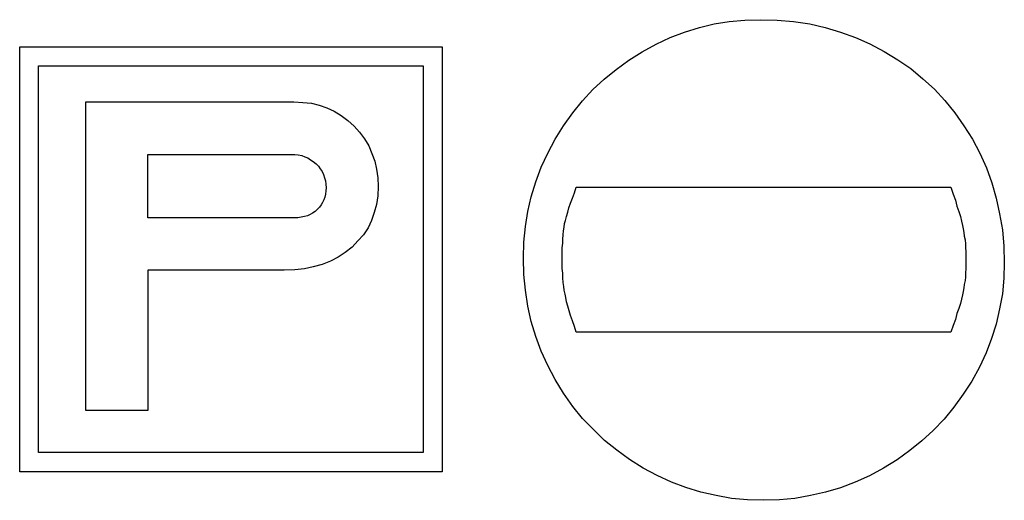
# Model space of a CAD drawing. Extents: x 0.4 to 23.7, y -0.5 to 2.1.
# Tile 2 of 5: x 8.3 to 13.2, y -0.4 to 2. Entities that reach past the tile are written whole.
import ezdxf

# ---------------------------------------------------------------- set-up
doc = ezdxf.new("R2010")
doc.units = 0

msp = doc.modelspace()

# ---------------------------------------------------------------- linework, layer by layer
at = {"color": 0}
for p, q in [((11.9082, 2.029297, 0.5), (11.98633, 2.03125, 0.5)), ((11.98633, 2.03125, 0.5), (12.07031, 2.029297, 0.5)), ((11.60547, 1.96875, 0.5), (11.67969, 1.992188, 0.5)), ((11.67969, 1.992188, 0.5), (11.75391, 2.009766, 0.5)), ((11.75391, 2.009766, 0.5), (11.83008, 2.021484, 0.5)), ((11.83008, 2.021484, 0.5), (11.9082, 2.029297, 0.5)), ((12.07031, 2.029297, 0.5), (12.15234, 2.021484, 0.5)), ((12.15234, 2.021484, 0.5), (12.23438, 2.009766, 0.5)), ((12.23438, 2.009766, 0.5), (12.3125, 1.992188, 0.5)), ((12.3125, 1.992188, 0.5), (12.38867, 1.96875, 0.5)), ((11.46289, 1.908203, 0.5), (11.5332, 1.941406, 0.5)), ((11.5332, 1.941406, 0.5), (11.60547, 1.96875, 0.5)), ((12.38867, 1.96875, 0.5), (12.46484, 1.941406, 0.5)), ((12.46484, 1.941406, 0.5), (12.53711, 1.910156, 0.5)), ((8.261719, -0.244141, 0.5), (8.261719, 1.894531, 0.5)), ((8.261719, 1.894531, 0.5), (10.38672, 1.894531, 0.5)), ((10.38672, 1.894531, 0.5), (10.38672, -0.244141, 0.5)), ((11.39258, 1.869141, 0.5), (11.46289, 1.908203, 0.5)), ((12.53711, 1.910156, 0.5), (12.60938, 1.871094, 0.5)), ((11.32422, 1.828125, 0.5), (11.39258, 1.869141, 0.5)), ((12.60938, 1.871094, 0.5), (12.67773, 1.830078, 0.5)), ((8.355469, 1.798828, 0.5), (10.29102, 1.798828, 0.5)), ((8.355469, -0.146484, 0.5), (8.355469, 1.798828, 0.5)), ((10.29102, 1.798828, 0.5), (10.29102, -0.146484, 0.5)), ((11.26172, 1.78125, 0.5), (11.32422, 1.828125, 0.5)), ((12.67773, 1.830078, 0.5), (12.74219, 1.785156, 0.5)), ((12.74219, 1.785156, 0.5), (12.80273, 1.734375, 0.5)), ((11.20117, 1.732422, 0.5), (11.26172, 1.78125, 0.5)), ((12.80273, 1.734375, 0.5), (12.86133, 1.681641, 0.5)), ((11.14453, 1.679688, 0.5), (11.20117, 1.732422, 0.5)), ((11.0918, 1.623047, 0.5), (11.14453, 1.679688, 0.5)), ((12.86133, 1.681641, 0.5), (12.91406, 1.625, 0.5)), ((8.59375, 0.064453, 0.5), (8.59375, 1.617188, 0.5)), ((8.59375, 1.617188, 0.5), (9.640625, 1.617188, 0.5)), ((9.640625, 1.617188, 0.5), (9.685547, 1.615234, 0.5)), ((9.685547, 1.615234, 0.5), (9.728516, 1.611328, 0.5)), ((9.728516, 1.611328, 0.5), (9.767578, 1.601563, 0.5)), ((9.767578, 1.601563, 0.5), (9.806641, 1.587891, 0.5)), ((9.806641, 1.587891, 0.5), (9.84375, 1.570313, 0.5)), ((11.04297, 1.5625, 0.5), (11.0918, 1.623047, 0.5)), ((12.91406, 1.625, 0.5), (12.96484, 1.5625, 0.5)), ((9.84375, 1.570313, 0.5), (9.878906, 1.548828, 0.5)), ((9.878906, 1.548828, 0.5), (9.912109, 1.523438, 0.5)), ((10.99609, 1.498047, 0.5), (11.04297, 1.5625, 0.5)), ((12.96484, 1.5625, 0.5), (13.00977, 1.498047, 0.5)), ((9.912109, 1.523438, 0.5), (9.943359, 1.496094, 0.5)), ((9.943359, 1.496094, 0.5), (9.970703, 1.464844, 0.5)), ((10.95508, 1.429688, 0.5), (10.99609, 1.498047, 0.5)), ((13.00977, 1.498047, 0.5), (13.05273, 1.429688, 0.5)), ((9.970703, 1.464844, 0.5), (9.996094, 1.431641, 0.5)), ((9.996094, 1.431641, 0.5), (10.01758, 1.396484, 0.5)), ((10.01758, 1.396484, 0.5), (10.0332, 1.357422, 0.5)), ((10.91797, 1.359375, 0.5), (10.95508, 1.429688, 0.5)), ((13.05273, 1.429688, 0.5), (13.08984, 1.359375, 0.5)), ((8.90625, 1.035156, 0.5), (8.90625, 1.353516, 0.5)), ((8.90625, 1.353516, 0.5), (9.626953, 1.353516, 0.5)), ((9.626953, 1.353516, 0.5), (9.644531, 1.353516, 0.5)), ((9.644531, 1.353516, 0.5), (9.662109, 1.351563, 0.5)), ((9.662109, 1.351563, 0.5), (9.679688, 1.347656, 0.5)), ((9.679688, 1.347656, 0.5), (9.695313, 1.341797, 0.5)), ((9.695313, 1.341797, 0.5), (9.710938, 1.335938, 0.5)), ((10.0332, 1.357422, 0.5), (10.04688, 1.320313, 0.5)), ((10.88477, 1.289063, 0.5), (10.91797, 1.359375, 0.5)), ((13.08984, 1.359375, 0.5), (13.12305, 1.285156, 0.5)), ((9.710938, 1.335938, 0.5), (9.724609, 1.326172, 0.5)), ((9.724609, 1.326172, 0.5), (9.738281, 1.318359, 0.5)), ((9.738281, 1.318359, 0.5), (9.751953, 1.306641, 0.5)), ((9.751953, 1.306641, 0.5), (9.763672, 1.294922, 0.5)), ((9.763672, 1.294922, 0.5), (9.773438, 1.28125, 0.5)), ((10.04688, 1.320313, 0.5), (10.05664, 1.279297, 0.5)), ((10.85742, 1.214844, 0.5), (10.88477, 1.289063, 0.5)), ((9.773438, 1.28125, 0.5), (9.783203, 1.267578, 0.5)), ((9.783203, 1.267578, 0.5), (9.789063, 1.251953, 0.5)), ((9.789063, 1.251953, 0.5), (9.794922, 1.236328, 0.5)), ((10.05664, 1.279297, 0.5), (10.0625, 1.236328, 0.5)), ((13.12305, 1.285156, 0.5), (13.15039, 1.210938, 0.5)), ((9.794922, 1.236328, 0.5), (9.798828, 1.220703, 0.5)), ((9.798828, 1.220703, 0.5), (9.800781, 1.203125, 0.5)), ((9.800781, 1.203125, 0.5), (9.802734, 1.185547, 0.5)), ((10.0625, 1.236328, 0.5), (10.06445, 1.191406, 0.5)), ((10.06445, 1.191406, 0.5), (10.0625, 1.144531, 0.5)), ((10.83398, 1.140625, 0.5), (10.85742, 1.214844, 0.5)), ((11.05078, 1.160156, 0.5), (11.06055, 1.189453, 0.5)), ((11.06055, 1.189453, 0.5), (12.94336, 1.189453, 0.5)), ((12.94336, 1.189453, 0.5), (12.95508, 1.154297, 0.5)), ((13.15039, 1.210938, 0.5), (13.17188, 1.132813, 0.5)), ((9.798828, 1.154297, 0.5), (9.796875, 1.138672, 0.5)), ((9.800781, 1.169922, 0.5), (9.798828, 1.154297, 0.5)), ((9.802734, 1.185547, 0.5), (9.800781, 1.169922, 0.5)), ((10.0625, 1.144531, 0.5), (10.05664, 1.101563, 0.5)), ((10.81641, 1.066406, 0.5), (10.83398, 1.140625, 0.5)), ((11.04102, 1.132813, 0.5), (11.05078, 1.160156, 0.5)), ((12.95508, 1.154297, 0.5), (12.9668, 1.123047, 0.5)), ((9.777344, 1.099609, 0.5), (9.769531, 1.087891, 0.5)), ((9.785156, 1.111328, 0.5), (9.777344, 1.099609, 0.5)), ((9.791016, 1.125, 0.5), (9.785156, 1.111328, 0.5)), ((9.796875, 1.138672, 0.5), (9.791016, 1.125, 0.5)), ((10.05664, 1.101563, 0.5), (10.04492, 1.060547, 0.5)), ((11.02344, 1.083984, 0.5), (11.03125, 1.107422, 0.5)), ((11.03125, 1.107422, 0.5), (11.04102, 1.132813, 0.5)), ((12.9668, 1.123047, 0.5), (12.97461, 1.09375, 0.5)), ((12.97461, 1.09375, 0.5), (12.98438, 1.066406, 0.5)), ((13.17188, 1.132813, 0.5), (13.18945, 1.054688, 0.5)), ((9.693359, 1.041016, 0.5), (9.677734, 1.037109, 0.5)), ((9.708984, 1.044922, 0.5), (9.693359, 1.041016, 0.5)), ((9.722656, 1.050781, 0.5), (9.708984, 1.044922, 0.5)), ((9.734375, 1.058594, 0.5), (9.722656, 1.050781, 0.5)), ((9.748047, 1.066406, 0.5), (9.734375, 1.058594, 0.5)), ((9.757813, 1.076172, 0.5), (9.748047, 1.066406, 0.5)), ((9.769531, 1.087891, 0.5), (9.757813, 1.076172, 0.5)), ((10.04492, 1.060547, 0.5), (10.03125, 1.021484, 0.5)), ((10.80469, 0.990234, 0.5), (10.81641, 1.066406, 0.5)), ((11.00586, 1.021484, 0.5), (11.01172, 1.041016, 0.5)), ((11.01172, 1.041016, 0.5), (11.01758, 1.0625, 0.5)), ((11.01758, 1.0625, 0.5), (11.02344, 1.083984, 0.5)), ((12.98438, 1.066406, 0.5), (12.99219, 1.041016, 0.5)), ((12.99219, 1.041016, 0.5), (12.99805, 1.017578, 0.5)), ((13.18945, 1.054688, 0.5), (13.20313, 0.974609, 0.5)), ((9.642578, 1.035156, 0.5), (8.90625, 1.035156, 0.5)), ((9.660156, 1.035156, 0.5), (9.642578, 1.035156, 0.5)), ((9.677734, 1.037109, 0.5), (9.660156, 1.035156, 0.5)), ((10.03125, 1.021484, 0.5), (10.01367, 0.984375, 0.5)), ((11, 0.988281, 0.5), (11.00195, 1.005859, 0.5)), ((11.00195, 1.005859, 0.5), (11.00586, 1.021484, 0.5)), ((12.99805, 1.017578, 0.5), (13.00195, 0.996094, 0.5)), ((13.00195, 0.996094, 0.5), (13.00586, 0.978516, 0.5)), ((9.990234, 0.949219, 0.5), (9.962891, 0.917969, 0.5)), ((10.01367, 0.984375, 0.5), (9.990234, 0.949219, 0.5)), ((10.79688, 0.912109, 0.5), (10.80469, 0.990234, 0.5)), ((10.99219, 0.927734, 0.5), (10.99414, 0.949219, 0.5)), ((10.99414, 0.949219, 0.5), (10.99609, 0.96875, 0.5)), ((10.99609, 0.96875, 0.5), (11, 0.988281, 0.5)), ((13.00586, 0.978516, 0.5), (13.00977, 0.960938, 0.5)), ((13.00977, 0.960938, 0.5), (13.01172, 0.941406, 0.5)), ((13.01172, 0.941406, 0.5), (13.01563, 0.923828, 0.5)), ((13.20313, 0.974609, 0.5), (13.21094, 0.892578, 0.5)), ((9.962891, 0.917969, 0.5), (9.933594, 0.886719, 0.5)), ((10.79492, 0.832031, 0.5), (10.79688, 0.912109, 0.5)), ((10.99023, 0.882813, 0.5), (10.99219, 0.90625, 0.5)), ((10.99219, 0.90625, 0.5), (10.99219, 0.927734, 0.5)), ((13.01563, 0.923828, 0.5), (13.01758, 0.904297, 0.5)), ((13.01758, 0.904297, 0.5), (13.01758, 0.884766, 0.5)), ((13.21094, 0.892578, 0.5), (13.21289, 0.808594, 0.5)), ((9.898438, 0.859375, 0.5), (9.863281, 0.835938, 0.5)), ((9.933594, 0.886719, 0.5), (9.898438, 0.859375, 0.5)), ((10.99023, 0.857422, 0.5), (10.99023, 0.882813, 0.5)), ((10.99023, 0.832031, 0.5), (10.99023, 0.857422, 0.5)), ((13.01758, 0.884766, 0.5), (13.01953, 0.863281, 0.5)), ((13.01953, 0.863281, 0.5), (13.01953, 0.84375, 0.5)), ((13.01953, 0.84375, 0.5), (13.01953, 0.822266, 0.5)), ((9.783203, 0.798828, 0.5), (9.738281, 0.787109, 0.5)), ((9.824219, 0.816406, 0.5), (9.783203, 0.798828, 0.5)), ((9.863281, 0.835938, 0.5), (9.824219, 0.816406, 0.5)), ((10.79688, 0.75, 0.5), (10.79492, 0.832031, 0.5)), ((10.99023, 0.804688, 0.5), (10.99023, 0.832031, 0.5)), ((10.99023, 0.779297, 0.5), (10.99023, 0.804688, 0.5)), ((13.01953, 0.822266, 0.5), (13.01953, 0.798828, 0.5)), ((13.01953, 0.798828, 0.5), (13.01953, 0.777344, 0.5)), ((13.21289, 0.808594, 0.5), (13.21094, 0.730469, 0.5)), ((9.591797, 0.771484, 0.5), (8.90625, 0.771484, 0.5)), ((8.90625, 0.771484, 0.5), (8.90625, 0.064453, 0.5)), ((9.644531, 0.773438, 0.5), (9.591797, 0.771484, 0.5)), ((9.693359, 0.777344, 0.5), (9.644531, 0.773438, 0.5)), ((9.738281, 0.787109, 0.5), (9.693359, 0.777344, 0.5)), ((10.80469, 0.669922, 0.5), (10.79688, 0.75, 0.5)), ((10.99219, 0.755859, 0.5), (10.99023, 0.779297, 0.5)), ((10.99219, 0.732422, 0.5), (10.99219, 0.755859, 0.5)), ((13.01953, 0.777344, 0.5), (13.01758, 0.757813, 0.5)), ((13.01758, 0.757813, 0.5), (13.01758, 0.736328, 0.5)), ((10.99414, 0.708984, 0.5), (10.99219, 0.732422, 0.5)), ((10.99805, 0.689453, 0.5), (10.99414, 0.708984, 0.5)), ((13.01172, 0.699219, 0.5), (13.00977, 0.681641, 0.5)), ((13.01563, 0.71875, 0.5), (13.01172, 0.699219, 0.5)), ((13.01758, 0.736328, 0.5), (13.01563, 0.71875, 0.5)), ((13.21094, 0.730469, 0.5), (13.20313, 0.652344, 0.5)), ((10.81641, 0.589844, 0.5), (10.80469, 0.669922, 0.5)), ((11, 0.669922, 0.5), (10.99805, 0.689453, 0.5)), ((11.00391, 0.650391, 0.5), (11, 0.669922, 0.5)), ((11.00781, 0.632813, 0.5), (11.00391, 0.650391, 0.5)), ((13.00195, 0.646484, 0.5), (12.99805, 0.625, 0.5)), ((13.00586, 0.664063, 0.5), (13.00195, 0.646484, 0.5)), ((13.00977, 0.681641, 0.5), (13.00586, 0.664063, 0.5)), ((13.20313, 0.652344, 0.5), (13.18945, 0.576172, 0.5)), ((11.01172, 0.611328, 0.5), (11.00781, 0.632813, 0.5)), ((11.01758, 0.589844, 0.5), (11.01172, 0.611328, 0.5)), ((12.99219, 0.603516, 0.5), (12.98438, 0.578125, 0.5)), ((12.99805, 0.625, 0.5), (12.99219, 0.603516, 0.5)), ((10.83398, 0.513672, 0.5), (10.81641, 0.589844, 0.5)), ((11.02539, 0.566406, 0.5), (11.01758, 0.589844, 0.5)), ((11.03125, 0.542969, 0.5), (11.02539, 0.566406, 0.5)), ((12.97461, 0.552734, 0.5), (12.9668, 0.523438, 0.5)), ((12.98438, 0.578125, 0.5), (12.97461, 0.552734, 0.5)), ((13.18945, 0.576172, 0.5), (13.17188, 0.5, 0.5)), ((10.85742, 0.4375, 0.5), (10.83398, 0.513672, 0.5)), ((11.04102, 0.515625, 0.5), (11.03125, 0.542969, 0.5)), ((11.05078, 0.488281, 0.5), (11.04102, 0.515625, 0.5)), ((12.9668, 0.523438, 0.5), (12.95508, 0.492188, 0.5)), ((13.17188, 0.5, 0.5), (13.14844, 0.427734, 0.5)), ((11.06055, 0.458984, 0.5), (11.05078, 0.488281, 0.5)), ((12.94336, 0.458984, 0.5), (11.06055, 0.458984, 0.5)), ((12.95508, 0.492188, 0.5), (12.94336, 0.458984, 0.5)), ((10.88477, 0.363281, 0.5), (10.85742, 0.4375, 0.5)), ((13.14844, 0.427734, 0.5), (13.12109, 0.355469, 0.5)), ((10.91797, 0.291016, 0.5), (10.88477, 0.363281, 0.5)), ((13.12109, 0.355469, 0.5), (13.08789, 0.283203, 0.5)), ((10.95508, 0.220703, 0.5), (10.91797, 0.291016, 0.5)), ((13.08789, 0.283203, 0.5), (13.04883, 0.212891, 0.5)), ((10.99609, 0.152344, 0.5), (10.95508, 0.220703, 0.5)), ((13.04883, 0.212891, 0.5), (13.00586, 0.146484, 0.5)), ((11.04297, 0.085938, 0.5), (10.99609, 0.152344, 0.5)), ((13.00586, 0.146484, 0.5), (12.95898, 0.082031, 0.5)), ((8.90625, 0.064453, 0.5), (8.59375, 0.064453, 0.5)), ((11.0918, 0.025391, 0.5), (11.04297, 0.085938, 0.5)), ((12.95898, 0.082031, 0.5), (12.91016, 0.021484, 0.5)), ((11.14648, -0.03125, 0.5), (11.0918, 0.025391, 0.5)), ((12.91016, 0.021484, 0.5), (12.85547, -0.035156, 0.5)), ((11.20313, -0.085938, 0.5), (11.14648, -0.03125, 0.5)), ((12.85547, -0.035156, 0.5), (12.79883, -0.087891, 0.5)), ((11.26367, -0.134766, 0.5), (11.20313, -0.085938, 0.5)), ((12.79883, -0.087891, 0.5), (12.73828, -0.136719, 0.5)), ((10.29102, -0.146484, 0.5), (8.355469, -0.146484, 0.5)), ((11.32813, -0.181641, 0.5), (11.26367, -0.134766, 0.5)), ((12.73828, -0.136719, 0.5), (12.67383, -0.183594, 0.5)), ((11.39648, -0.224609, 0.5), (11.32813, -0.181641, 0.5)), ((12.67383, -0.183594, 0.5), (12.60547, -0.224609, 0.5)), ((10.38672, -0.244141, 0.5), (8.261719, -0.244141, 0.5)), ((11.4668, -0.261719, 0.5), (11.39648, -0.224609, 0.5)), ((12.60547, -0.224609, 0.5), (12.53516, -0.263672, 0.5)), ((11.53906, -0.294922, 0.5), (11.4668, -0.261719, 0.5)), ((11.61133, -0.322266, 0.5), (11.53906, -0.294922, 0.5)), ((12.46289, -0.294922, 0.5), (12.38867, -0.324219, 0.5)), ((12.53516, -0.263672, 0.5), (12.46289, -0.294922, 0.5)), ((11.6875, -0.345703, 0.5), (11.61133, -0.322266, 0.5)), ((11.76367, -0.363281, 0.5), (11.6875, -0.345703, 0.5)), ((12.31445, -0.345703, 0.5), (12.23828, -0.363281, 0.5)), ((12.38867, -0.324219, 0.5), (12.31445, -0.345703, 0.5)), ((11.8418, -0.376953, 0.5), (11.76367, -0.363281, 0.5)), ((11.92188, -0.384766, 0.5), (11.8418, -0.376953, 0.5)), ((12.00195, -0.386719, 0.5), (11.92188, -0.384766, 0.5)), ((12.08203, -0.384766, 0.5), (12.00195, -0.386719, 0.5)), ((12.16016, -0.376953, 0.5), (12.08203, -0.384766, 0.5)), ((12.23828, -0.363281, 0.5), (12.16016, -0.376953, 0.5))]:
    msp.add_line(p, q, dxfattribs=at)

doc.saveas('drawing.dxf')
